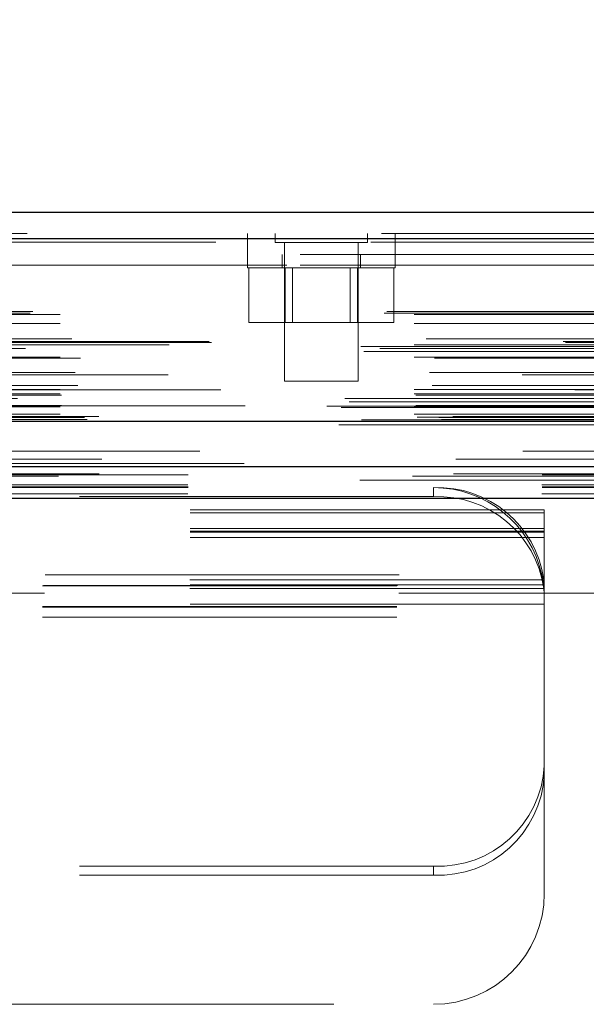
# Model space of a CAD drawing. Header units: inches. Extents: x 0.2 to 10.7, y 0.2 to 7.9.
# Tile 14 of 95: x 4.163 to 4.323, y 2.08 to 2.358. Entities that reach past the tile are written whole.
import ezdxf

# ---------------------------------------------------------------- set-up
doc = ezdxf.new("R2010")
doc.units = ezdxf.units.IN
doc.header["$MEASUREMENT"] = 0
doc.linetypes.add('HIDDEN', pattern=[0.07500000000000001, 0.05, -0.025])
doc.layers.add('DIMENSIONS', color=140, linetype='Continuous')
doc.styles.add('SLDTEXTSTYLE0', font='TXT', dxfattribs={"width": 0.7})
doc.dimstyles.new('SLDDIMSTYLE0', dxfattribs={"dimtxt": 0.0849609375, "dimasz": 0.13, "dimexe": 0, "dimexo": 0.0625, "dimgap": 0.021240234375, "dimtad": 0, "dimtih": 1, "dimtoh": 1, "dimlfac": 12, "dimrnd": 1e-09, "dimzin": 12, "dimdsep": 46, "dimtxsty": 'SLDTEXTSTYLE0', "dimsah": 1, "dimcen": 0.09, "dimadec": 0, "dimazin": 3, "dimtfac": 1, "dimtofl": 0, "dimtmove": 0, "dimatfit": 3, "dimfxl": 0, "dimfrac": 2, "dimtolj": 1, "dimtzin": 12, "dimarcsym": 0})

# ---------------------------------------------------------------- blocks, each defined once
blk = doc.blocks.new('_D_23')
at = {"layer": 'DIMENSIONS'}
for p, q in [((3.30907959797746, 2.273197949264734), (3.30907959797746, 2.694840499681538)), ((4.770579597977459, 2.273197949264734), (4.770579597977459, 2.694840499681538)), ((3.877471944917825, 2.649315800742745), (3.848941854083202, 2.649315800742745)), ((3.848941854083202, 2.649315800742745), (3.848941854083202, 2.514284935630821)), ((4.20062008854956, 2.649315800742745), (4.229150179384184, 2.649315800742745)), ((4.229150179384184, 2.649315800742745), (4.229150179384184, 2.514284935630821)), ((3.30907959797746, 2.569840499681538), (3.534054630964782, 2.569840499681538)), ((4.770579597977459, 2.569840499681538), (4.544037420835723, 2.569840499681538)), ((3.848941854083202, 2.514284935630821), (3.877471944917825, 2.514284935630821)), ((4.229150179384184, 2.514284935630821), (4.20062008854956, 2.514284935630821))]:
    blk.add_line(p, q, dxfattribs=at)
for points in [[(3.30907959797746, 2.569840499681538), (3.43907959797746, 2.549840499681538), (3.43907959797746, 2.589840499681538)], [(4.770579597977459, 2.569840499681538), (4.640579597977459, 2.589840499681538), (4.640579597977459, 2.549840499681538)]]:
    blk.add_solid(points, dxfattribs=at)
at = {"layer": 'DIMENSIONS', "char_height": 0.08333333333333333, "attachment_point": 1, "style": 'SLDTEXTSTYLE0'}
for s, insert in [('17.54', (3.877471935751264, 2.775758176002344)), ('445.5', (3.877471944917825, 2.621707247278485)), ('INSIDE OPENING', (3.553089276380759, 2.467656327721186))]:
    blk.add_mtext(s, dxfattribs=dict(at, insert=insert))

msp = doc.modelspace()

# ---------------------------------------------------------------- linework, layer by layer
at = {"color": 7, "linetype": 'Continuous', "lineweight": 25}
for p, q in [((3.264659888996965, 2.303959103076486), (4.814958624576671, 2.303959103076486)), ((3.261714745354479, 2.296521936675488), (4.81790376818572, 2.296521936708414)), ((3.252630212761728, 2.245000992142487), (4.826988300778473, 2.245000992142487)), ((3.310072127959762, 2.232197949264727), (4.769587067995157, 2.232197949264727)), ((3.310072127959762, 2.223197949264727), (4.769587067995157, 2.223197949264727))]:
    msp.add_line(p, q, dxfattribs=at)
at = {"color": 7, "linetype": 'HIDDEN', "lineweight": 18}
for p, q in [((4.817903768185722, 2.296521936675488), (3.261714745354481, 2.296521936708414)), ((3.264659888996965, 2.297959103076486), (4.814958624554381, 2.297959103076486)), ((4.226906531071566, 2.297959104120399), (4.226906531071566, 2.291959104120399)), ((4.234691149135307, 2.297959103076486), (4.234691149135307, 2.295354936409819)), ((4.260732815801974, 2.295354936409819), (4.260732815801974, 2.297959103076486)), ((4.268573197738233, 2.2919591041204), (4.268573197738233, 2.297959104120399)), ((3.261714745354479, 2.295480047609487), (4.817903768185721, 2.295480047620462)), ((4.817903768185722, 2.295480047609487), (3.261714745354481, 2.295480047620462)), ((4.234691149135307, 2.295354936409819), (4.260732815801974, 2.295354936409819)), ((4.237295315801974, 2.295354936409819), (4.237295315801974, 2.256292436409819)), ((4.258128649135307, 2.256292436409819), (4.258128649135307, 2.295354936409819)), ((4.741712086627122, 2.291959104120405), (3.337962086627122, 2.291959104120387)), ((4.226878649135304, 2.291959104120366), (4.226878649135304, 2.288209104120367)), ((4.236670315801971, 2.291959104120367), (4.236670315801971, 2.288209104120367)), ((4.258753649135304, 2.288209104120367), (4.258753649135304, 2.291959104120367)), ((4.268545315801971, 2.288209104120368), (4.268545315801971, 2.291959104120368)), ((3.337962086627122, 2.288959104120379), (4.741712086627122, 2.288959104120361)), ((3.337962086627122, 2.288959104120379), (4.741712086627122, 2.288959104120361)), ((4.741712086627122, 2.288959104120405), (3.337962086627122, 2.288959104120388)), ((4.741712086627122, 2.288959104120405), (3.337962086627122, 2.288959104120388)), ((4.226878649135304, 2.288209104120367), (4.268545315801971, 2.288209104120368)), ((4.227216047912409, 2.288209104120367), (4.227216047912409, 2.2727924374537)), ((4.237464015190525, 2.288209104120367), (4.237464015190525, 2.2727924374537)), ((4.23954948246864, 2.288209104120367), (4.239549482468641, 2.2727924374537)), ((4.255874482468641, 2.2727924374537), (4.255874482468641, 2.288209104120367)), ((4.257959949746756, 2.288209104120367), (4.257959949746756, 2.2727924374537)), ((4.268207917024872, 2.288209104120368), (4.268207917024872, 2.272792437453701)), ((3.265491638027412, 2.275471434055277), (4.814126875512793, 2.275471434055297)), ((3.266222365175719, 2.275904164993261), (4.813396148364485, 2.275904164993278)), ((3.273939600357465, 2.275070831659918), (4.80567891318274, 2.275070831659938)), ((3.273939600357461, 2.275070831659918), (4.805678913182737, 2.275070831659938)), ((3.273939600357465, 2.272538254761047), (4.80567891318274, 2.272538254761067)), ((4.227216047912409, 2.2727924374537), (4.237464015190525, 2.2727924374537)), ((4.237464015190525, 2.2727924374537), (4.257959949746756, 2.2727924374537)), ((4.257959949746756, 2.2727924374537), (4.268207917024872, 2.272792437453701)), ((3.277305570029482, 2.268230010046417), (4.802312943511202, 2.268230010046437)), ((3.258886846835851, 2.266038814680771), (4.820731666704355, 2.266038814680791)), ((4.816696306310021, 2.267207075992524), (3.262934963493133, 2.267207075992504)), ((4.816003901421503, 2.267450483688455), (3.263619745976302, 2.267450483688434)), ((3.264189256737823, 2.265454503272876), (4.815429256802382, 2.265454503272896)), ((3.273939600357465, 2.26650341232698), (4.805678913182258, 2.266503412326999)), ((4.804746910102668, 2.266510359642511), (3.274869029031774, 2.26651035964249)), ((3.259668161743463, 2.264580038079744), (4.81994308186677, 2.264580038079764)), ((3.273939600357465, 2.263058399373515), (4.80567891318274, 2.263058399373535)), ((3.279704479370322, 2.262740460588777), (4.799905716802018, 2.262740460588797)), ((4.804439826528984, 2.25805873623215), (3.275178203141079, 2.25805873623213)), ((3.278234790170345, 2.258733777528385), (4.80138372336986, 2.258733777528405)), ((3.278234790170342, 2.258733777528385), (4.801383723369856, 2.258733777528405)), ((3.273939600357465, 2.253887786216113), (4.80567891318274, 2.253887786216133)), ((3.278966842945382, 2.2549982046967), (4.800648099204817, 2.25499820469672)), ((4.237295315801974, 2.256292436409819), (4.258128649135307, 2.256292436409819)), ((3.254323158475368, 2.251364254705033), (4.825295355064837, 2.251364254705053)), ((4.819308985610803, 2.253764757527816), (3.26030015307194, 2.253764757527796)), ((3.261870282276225, 2.251395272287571), (4.817748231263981, 2.251395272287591)), ((3.273939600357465, 2.252714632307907), (4.80567891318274, 2.252714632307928)), ((3.273939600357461, 2.252714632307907), (4.805678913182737, 2.252714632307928)), ((3.274356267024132, 2.252297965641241), (4.805262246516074, 2.252297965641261)), ((3.249254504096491, 2.249226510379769), (4.830364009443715, 2.249226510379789)), ((3.249254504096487, 2.249226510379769), (4.830364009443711, 2.249226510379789)), ((3.253300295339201, 2.248801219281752), (4.826318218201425, 2.248801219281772)), ((4.826228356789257, 2.24931084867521), (3.253390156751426, 2.249310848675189)), ((3.255590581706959, 2.250415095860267), (4.823974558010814, 2.250415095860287)), ((3.273939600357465, 2.248964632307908), (4.80567891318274, 2.248964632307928)), ((3.273939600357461, 2.248964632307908), (4.805678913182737, 2.248964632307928)), ((3.274356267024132, 2.249381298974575), (4.805262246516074, 2.249381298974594)), ((3.273939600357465, 2.246891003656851), (4.80567891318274, 2.246891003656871)), ((3.273939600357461, 2.246891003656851), (4.805678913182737, 2.246891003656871)), ((3.274772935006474, 2.246047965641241), (4.804845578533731, 2.246047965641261)), ((3.27477293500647, 2.246047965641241), (4.804845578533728, 2.246047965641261)), ((3.280852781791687, 2.245977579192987), (4.798765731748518, 2.245977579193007)), ((3.280852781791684, 2.245977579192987), (4.798765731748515, 2.245977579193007)), ((4.784878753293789, 2.246292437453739), (3.294795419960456, 2.24629243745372)), ((3.252630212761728, 2.243959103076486), (4.826988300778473, 2.243959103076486)), ((3.258072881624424, 2.24492550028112), (4.821545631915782, 2.244925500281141)), ((3.258282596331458, 2.244898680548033), (4.821335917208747, 2.244898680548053)), ((3.259036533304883, 2.245377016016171), (4.820581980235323, 2.245377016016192)), ((3.259036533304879, 2.245377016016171), (4.820581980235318, 2.245377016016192)), ((3.281625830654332, 2.245430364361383), (4.797992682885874, 2.245430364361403)), ((3.281625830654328, 2.245430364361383), (4.79799268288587, 2.245430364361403)), ((3.285716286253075, 2.234238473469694), (4.793902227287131, 2.234238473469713)), ((3.273470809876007, 2.229387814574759), (4.806133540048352, 2.229387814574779)), ((3.285006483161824, 2.23011158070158), (4.79460851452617, 2.2301115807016)), ((3.310072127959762, 2.229816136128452), (4.769587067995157, 2.22981613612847)), ((3.309996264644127, 2.227001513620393), (4.769662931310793, 2.227001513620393)), ((3.310072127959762, 2.226197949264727), (4.769587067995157, 2.226197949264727)), ((4.279412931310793, 2.223662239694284), (4.279412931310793, 2.226197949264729)), ((3.309996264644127, 2.224465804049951), (4.769662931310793, 2.224465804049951)), ((4.279412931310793, 2.223662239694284), (3.800246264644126, 2.223662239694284)), ((3.310072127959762, 2.223197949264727), (4.769587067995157, 2.223197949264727)), ((3.310072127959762, 2.223197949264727), (4.769587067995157, 2.223197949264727)), ((3.310072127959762, 2.223197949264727), (4.769587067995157, 2.223197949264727)), ((3.310072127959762, 2.223197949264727), (4.769587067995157, 2.223197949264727)), ((3.310072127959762, 2.223197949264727), (4.769587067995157, 2.223197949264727)), ((4.310662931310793, 2.219894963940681), (3.768996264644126, 2.219894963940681)), ((4.310662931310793, 2.21905173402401), (3.768996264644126, 2.21905173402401)), ((4.310662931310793, 2.21905173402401), (4.310662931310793, 2.219894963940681)), ((4.310662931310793, 2.198766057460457), (4.310662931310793, 2.21905173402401)), ((4.310662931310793, 2.214698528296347), (3.768996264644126, 2.214698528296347)), ((4.310662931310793, 2.213894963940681), (3.768996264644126, 2.213894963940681)), ((4.310662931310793, 2.213613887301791), (3.768996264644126, 2.213613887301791)), ((4.310662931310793, 2.212162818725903), (3.768996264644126, 2.212162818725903)), ((3.769715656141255, 2.201614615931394), (4.309943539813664, 2.201614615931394)), ((3.769715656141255, 2.201614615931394), (4.309943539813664, 2.201614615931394)), ((4.310662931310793, 2.198766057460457), (3.768996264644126, 2.198766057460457)), ((3.768996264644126, 2.198484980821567), (4.310662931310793, 2.198484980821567)), ((4.310555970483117, 2.200217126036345), (3.769103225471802, 2.200217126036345)), ((3.769212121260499, 2.198614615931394), (4.31044707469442, 2.198614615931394)), ((4.31043250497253, 2.198735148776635), (4.310610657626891, 2.196506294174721)), ((4.310662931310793, 2.198499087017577), (4.310662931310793, 2.198766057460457)), ((4.310662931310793, 2.198499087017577), (4.310662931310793, 2.195500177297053)), ((4.769587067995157, 2.196364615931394), (3.310072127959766, 2.196364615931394)), ((4.310555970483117, 2.197681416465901), (3.769103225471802, 2.197681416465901)), ((4.310662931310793, 2.195500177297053), (4.310662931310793, 2.194947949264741)), ((4.310662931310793, 2.193328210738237), (3.768996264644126, 2.193328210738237)), ((4.310662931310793, 2.194947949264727), (4.310662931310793, 2.189614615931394)), ((3.768996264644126, 2.192614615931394), (4.310662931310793, 2.192614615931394)), ((3.768996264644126, 2.192484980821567), (4.310662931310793, 2.192484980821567)), ((3.768996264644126, 2.189614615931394), (4.310662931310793, 2.189614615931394)), ((3.768996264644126, 2.189614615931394), (4.310662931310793, 2.189614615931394)), ((4.310662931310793, 2.189614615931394), (4.310662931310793, 2.111614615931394)), ((4.279412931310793, 2.11938515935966), (4.15126709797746, 2.11938515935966)), ((4.279412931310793, 2.11938515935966), (4.279412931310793, 2.116849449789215)), ((4.279412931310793, 2.116849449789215), (4.15126709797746, 2.116849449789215)), ((4.15126709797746, 2.080364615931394), (4.279412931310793, 2.080364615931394))]:
    msp.add_line(p, q, dxfattribs=at)
at = {"color": 7, "linetype": 'HIDDEN', "lineweight": 18, "flags": 128}
for points in [[(4.813394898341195, 2.236507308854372), (4.052466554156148, 2.23650765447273), (3.26622687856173, 2.23650730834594)], [(4.804625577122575, 2.236525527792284), (4.052466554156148, 2.236525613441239), (3.274989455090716, 2.236525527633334)], [(4.825928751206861, 2.232967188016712), (4.006562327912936, 2.2329669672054), (3.253683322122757, 2.232967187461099)], [(4.825936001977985, 2.232967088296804), (4.104539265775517, 2.232963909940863), (3.253684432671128, 2.232967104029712)], [(3.285011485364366, 2.230111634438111), (4.027152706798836, 2.23011235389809), (4.794633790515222, 2.230111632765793)], [(3.258566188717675, 2.228270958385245), (4.027146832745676, 2.228270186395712), (4.821067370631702, 2.228270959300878)], [(3.310072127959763, 2.226380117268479), (4.027146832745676, 2.226379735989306), (4.769587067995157, 2.226380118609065)]]:
    msp.add_lwpolyline(points, dxfattribs=at)
at = {"color": 7, "linetype": 'HIDDEN', "lineweight": 18}
for centre, radius, start, end in [((4.28065439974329, 2.196030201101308), 0.03019328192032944, 7.970935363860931, 92.35651625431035), ((4.279412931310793, 2.194947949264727), 0.03125000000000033, 12.31776598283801, 90), ((4.28065439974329, 2.193494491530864), 0.03019328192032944, 7.970935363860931, 92.35651625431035), ((4.280808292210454, 2.149246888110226), 0.02989431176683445, 267.324663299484, 357.0478590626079), ((4.280808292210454, 2.146711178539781), 0.02989431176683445, 267.324663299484, 357.0478590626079), ((4.279412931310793, 2.111614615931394), 0.03125, 270.0000000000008, 0)]:
    msp.add_arc(centre, radius, start, end, dxfattribs=at)
for points in [[(4.31044707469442, 2.198614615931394), (4.31044707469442, 2.198614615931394), (4.310437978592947, 2.198693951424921), (4.310399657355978, 2.19899873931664), (4.310370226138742, 2.199224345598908), (4.310288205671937, 2.199781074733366), (4.310234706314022, 2.200116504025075), (4.310105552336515, 2.200835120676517), (4.31002868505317, 2.201224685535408), (4.309943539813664, 2.201614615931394)], [(4.310662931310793, 2.194947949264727), (4.310662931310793, 2.195518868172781), (4.310647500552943, 2.196029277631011), (4.310603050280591, 2.196933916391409), (4.31057370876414, 2.197328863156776), (4.31051905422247, 2.197959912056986), (4.310493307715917, 2.198203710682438), (4.310457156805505, 2.198532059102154), (4.31044707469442, 2.198614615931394), (4.31044707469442, 2.198614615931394)], [(4.310555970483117, 2.200217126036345), (4.310577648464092, 2.199980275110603), (4.310595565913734, 2.199762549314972), (4.310624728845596, 2.199364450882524), (4.310635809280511, 2.19918553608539), (4.310651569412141, 2.198886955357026), (4.31065648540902, 2.198763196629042), (4.310662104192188, 2.1985829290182), (4.310662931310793, 2.198524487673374), (4.310662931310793, 2.198499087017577)]]:
    msp.add_open_spline(points, degree=3, knots=[0, 0, 0, 0, 0.25, 0.25, 0.5, 0.5, 0.75, 0.75, 1, 1, 1, 1], dxfattribs=at)

# ---------------------------------------------------------------- dimensions: what is measured, and where the dimension line sits
at = {"layer": 'DIMENSIONS'}
dim = msp.add_linear_dim(base=(4.770579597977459, 2.569840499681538), p1=(3.30907959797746, 2.223197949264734), p2=(4.770579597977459, 2.223197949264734), text='<>\\PINSIDE OPENING', dimstyle='SLDDIMSTYLE0', dxfattribs=at)
dim.commit()
dim.dimension.update_dxf_attribs({"geometry": '_D_23', "text_midpoint": (4.039046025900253, 2.569840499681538), "dimtype": 160})

doc.saveas('drawing.dxf')
